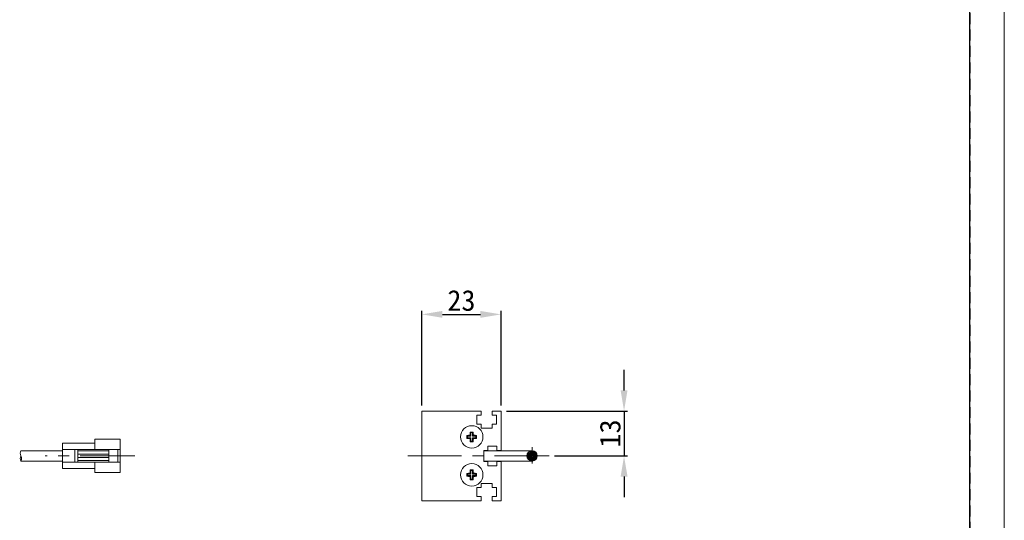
# Model space of a CAD drawing. Header units: millimetres. Extents: x -201 to 202, y 143 to 428.
# Tile 8 of 14: x 59 to 202, y 282 to 355. Entities that reach past the tile are written whole.
import ezdxf

# ---------------------------------------------------------------- set-up
doc = ezdxf.new("R2010")
doc.units = ezdxf.units.MM
doc.header["$LTSCALE"] = 0.25
doc.linetypes.add('CENTER', pattern=[50.8, 31.75, -6.35, 6.35, -6.35])
doc.linetypes.add('HIDDEN', pattern=[9.525, 6.35, -3.175])
for name, color, linetype, lineweight in [('CABLE', 7, 'Continuous', 20), ('CENTER', 1, 'CENTER', 9), ('DIMENSION', 6, 'Continuous', 9), ('MXB8146', 7, 'Continuous', 20), ('SIDE PLATE', 7, 'Continuous', 20)]:
    doc.layers.add(name, color=color, linetype=linetype, lineweight=lineweight)
doc.layers.add('EMPTY LINE', color=252, linetype='Continuous', lineweight=0, plot=False)
doc.layers.add('FORM', color=7, linetype='Continuous')
doc.styles.add('VS Standard', font='msgothic.ttc', dxfattribs={"height": 3})
doc.dimstyles.new('VS Standard x0.5', dxfattribs={"dimtxt": 3, "dimasz": 3, "dimexe": 0.5, "dimexo": 0.8, "dimgap": 0.5, "dimtad": 3, "dimlfac": 2, "dimrnd": 0.0001, "dimzin": 9, "dimdsep": 46, "dimtxsty": 'VS Standard', "dimcen": 0, "dimaunit": 1, "dimadec": 0, "dimazin": 2, "dimtfac": 1, "dimtmove": 0, "dimatfit": 3, "dimfxl": 1, "dimtolj": 1, "dimtzin": 0, "dimarcsym": 0})

# ---------------------------------------------------------------- blocks, each defined once
blk = doc.blocks.new('*D150')
at = {"layer": 'Defpoints', "color": 0}
for p in [(128.51, 312.37), (117.01, 298.34), (128.51, 298.34)]:
    blk.add_point(p, dxfattribs=at)
at = {"layer": 'DIMENSION', "color": 0, "lineweight": -2}
for p, q in [((117.01, 299.14), (117.01, 312.87)), ((128.51, 299.14), (128.51, 312.87)), ((120.01, 312.37), (125.51, 312.37))]:
    blk.add_line(p, q, dxfattribs=at)
at = {"layer": 'DIMENSION', "color": 0}
for points in [[(120.01, 312.87), (120.01, 311.87), (117.01, 312.37)], [(125.51, 311.87), (125.51, 312.87), (128.51, 312.37)]]:
    blk.add_solid(points, dxfattribs=at)
at = {"layer": 'DIMENSION', "color": 0, "insert": (122.76, 314.37), "char_height": 3, "attachment_point": 5, "style": 'VS Standard'}
blk.add_mtext('\\A1;23', dxfattribs=at)
blk = doc.blocks.new('*D151')
at = {"layer": 'Defpoints', "color": 0}
for p in [(128.51, 298.34), (135.48, 291.84), (146.35, 291.84)]:
    blk.add_point(p, dxfattribs=at)
at = {"layer": 'DIMENSION', "color": 0, "lineweight": -2}
for p, q in [((146.35, 301.34), (146.35, 304.34)), ((129.31, 298.34), (146.85, 298.34)), ((146.35, 298.34), (146.35, 291.84)), ((136.28, 291.84), (146.85, 291.84)), ((146.35, 288.84), (146.35, 285.84))]:
    blk.add_line(p, q, dxfattribs=at)
at = {"layer": 'DIMENSION', "color": 0}
for points in [[(145.85, 301.34), (146.85, 301.34), (146.35, 298.34)], [(146.85, 288.84), (145.85, 288.84), (146.35, 291.84)]]:
    blk.add_solid(points, dxfattribs=at)
at = {"layer": 'DIMENSION', "color": 0, "insert": (144.35, 295.09), "char_height": 3, "attachment_point": 5, "rotation": 90, "style": 'VS Standard'}
blk.add_mtext('\\A1;13', dxfattribs=at)

msp = doc.modelspace()

# ---------------------------------------------------------------- hatches: boundary and pattern name
at = {"layer": 'CABLE'}
h = msp.add_hatch(dxfattribs=at)
h.set_pattern_fill('ANSI31', color=256, scale=0.05, style=0)
h.set_pattern_definition([(45, (-327.69162, 209.9726), (-0.1122532, 0.1122532), [])])
h.paths.add_polyline_path([(133.7577, 291.8434, 1), (132.2577, 291.8434, 1)])

# ---------------------------------------------------------------- linework, layer by layer
for p, q in [((69.5777, 294.2746), (73.2626, 294.2746)), ((69.5777, 292.7777), (69.5777, 294.2746)), ((73.2626, 289.4382), (73.2626, 294.2746)), ((64.8795, 290.014), (64.8795, 293.6989)), ((64.8795, 293.6989), (69.5777, 293.6989)), ((64.8795, 292.7777), (73.2626, 292.7777)), ((66.7113, 290.9352), (66.7113, 292.7777)), ((67.1216, 290.9352), (67.1216, 292.7777)), ((71.6398, 290.9352), (71.6398, 292.7777)), ((72.9248, 290.9352), (72.9248, 292.7777)), ((58.8688, 292.5934), (64.8795, 292.5934)), ((64.8795, 292.5934), (64.8795, 291.0934)), ((67.1216, 292.5642), (71.6398, 292.5642)), ((67.1216, 292.1044), (71.6398, 292.1044)), ((67.1216, 291.6085), (71.6398, 291.6085)), ((133.0077, 292.5934), (126.0077, 292.5934)), ((126.0077, 292.5934), (126.0077, 291.0934)), ((58.8688, 291.0934), (64.8795, 291.0934)), ((64.8795, 290.9352), (73.2626, 290.9352)), ((64.8795, 290.014), (69.5777, 290.014)), ((67.1216, 291.1487), (71.6398, 291.1487)), ((69.5777, 289.4382), (69.5777, 290.9352)), ((126.0077, 291.0934), (133.0077, 291.0934)), ((69.5777, 289.4382), (73.2626, 289.4382))]:
    msp.add_line(p, q, dxfattribs=at)
msp.add_circle((133.0077, 291.8434), 0.75, dxfattribs=at)
for centre, radius, start, end in [((59.5501, 291.4749), 0.7808, 150.752128, 209.247872), ((59.5019, 292.2249), 0.7325, 149.796415, 210.203585), ((58.1914, 291.4749), 0.7774, 330.611691, 29.388309)]:
    msp.add_arc(centre, radius, start, end, dxfattribs=at)
at = {"layer": 'CENTER', "ltscale": 0.3}
msp.add_line((133.0077, 293.0934), (133.0077, 290.5934), dxfattribs=at)
at = {"layer": 'CENTER'}
for p, q in [((75.3795, 291.8564), (62.3795, 291.8564)), ((135.4787, 291.8434), (114.9787, 291.8434))]:
    msp.add_line(p, q, dxfattribs=at)
at = {"layer": 'EMPTY LINE'}
msp.add_line((201.5, 142.75), (201.5, 427.75), dxfattribs=at)
at = {"layer": 'FORM', "linetype": 'HIDDEN'}
msp.add_lwpolyline([(-196.5, 422.75), (196.5, 422.75), (196.5, 147.75), (-196.5, 147.75)], close=True, dxfattribs=at)
at = {"layer": 'FORM'}
msp.add_lwpolyline([(-196.5, 422.75), (-196.5, 147.75), (-78.5, 147.75), (-78.5, 159.75), (16.5, 159.75), (16.5, 177.25), (196.5, 177.25), (196.5, 422.75), (-196.5, 422.75)], close=True, dxfattribs=at)
at = {"layer": 'MXB8146'}
for p, q in [((123.6417, 294.7094), (123.5496, 294.8015)), ((123.6417, 294.4774), (123.5496, 294.3853)), ((124.1417, 294.7094), (123.6417, 294.7094)), ((123.6417, 294.7094), (123.6417, 294.4774)), ((123.6417, 294.4774), (124.1417, 294.4774)), ((124.1417, 294.7094), (124.0164, 294.8348)), ((124.1417, 294.4774), (124.0164, 294.3521)), ((124.1417, 295.2094), (124.0496, 295.3015)), ((124.1417, 295.2094), (124.1417, 294.7094)), ((124.3738, 295.2094), (124.1417, 295.2094)), ((124.1417, 294.4774), (124.1417, 293.9774)), ((124.3738, 295.2094), (124.4659, 295.3015)), ((124.3738, 294.7094), (124.3738, 295.2094)), ((124.3738, 294.7094), (124.4991, 294.8348)), ((124.8738, 294.7094), (124.3738, 294.7094)), ((124.3738, 294.4774), (124.4991, 294.3521)), ((124.3738, 294.4774), (124.8738, 294.4774)), ((124.3738, 293.9774), (124.3738, 294.4774)), ((124.8738, 294.7094), (124.9659, 294.8015)), ((124.8738, 294.4774), (124.8738, 294.7094)), ((124.8738, 294.4774), (124.9659, 294.3853)), ((124.1417, 293.9774), (124.0496, 293.8853)), ((124.1417, 293.9774), (124.3738, 293.9774)), ((124.3738, 293.9774), (124.4659, 293.8853)), ((123.6417, 289.2094), (123.5496, 289.3015)), ((123.6417, 288.9774), (123.5496, 288.8853)), ((124.1417, 289.2094), (123.6417, 289.2094)), ((123.6417, 289.2094), (123.6417, 288.9774)), ((123.6417, 288.9774), (124.1417, 288.9774)), ((124.1417, 289.2094), (124.0164, 289.3348)), ((124.1417, 288.9774), (124.0164, 288.8521)), ((124.1417, 289.7094), (124.0496, 289.8015)), ((124.1417, 288.4774), (124.0496, 288.3853)), ((124.1417, 289.7094), (124.1417, 289.2094)), ((124.3738, 289.7094), (124.1417, 289.7094)), ((124.1417, 288.9774), (124.1417, 288.4774)), ((124.1417, 288.4774), (124.3738, 288.4774)), ((124.3738, 289.7094), (124.4659, 289.8015)), ((124.3738, 289.2094), (124.3738, 289.7094)), ((124.3738, 289.2094), (124.4991, 289.3348)), ((124.8738, 289.2094), (124.3738, 289.2094)), ((124.3738, 288.9774), (124.4991, 288.8521)), ((124.3738, 288.9774), (124.8738, 288.9774)), ((124.3738, 288.4774), (124.3738, 288.9774)), ((124.3738, 288.4774), (124.4659, 288.3853)), ((124.8738, 289.2094), (124.9659, 289.3015)), ((124.8738, 288.9774), (124.8738, 289.2094)), ((124.8738, 288.9774), (124.9659, 288.8853))]:
    msp.add_line(p, q, dxfattribs=at)
for centre in [(124.2577, 294.5934), (124.2577, 289.0934)]:
    msp.add_circle(centre, 1.625, dxfattribs=at)
for centre, radius, start, end in [((130.4859, 294.5934), 6.9394, 178.281462, 181.718538), ((124.228, 288.5694), 6.269, 91.934483, 96.212266), ((124.228, 300.6175), 6.269, 263.787734, 268.065517), ((130.2818, 294.6232), 6.269, 173.787734, 178.065517), ((130.2818, 294.5637), 6.269, 181.934483, 186.212266), ((124.2577, 288.3653), 6.9394, 88.281462, 91.718538), ((118.2337, 294.6232), 6.269, 1.934483, 6.212266), ((118.2337, 294.5637), 6.269, 353.787734, 358.065517), ((124.2875, 288.5694), 6.269, 83.787734, 88.065517), ((124.2875, 300.6175), 6.269, 271.934483, 276.212266), ((118.0296, 294.5934), 6.9394, 358.281462, 1.718538), ((124.2577, 300.8216), 6.9394, 268.281462, 271.718538), ((130.4859, 289.0934), 6.9394, 178.281462, 181.718538), ((124.228, 283.0694), 6.269, 91.934483, 96.212266), ((124.228, 295.1175), 6.269, 263.787734, 268.065517), ((130.2818, 289.1232), 6.269, 173.787734, 178.065517), ((130.2818, 289.0637), 6.269, 181.934483, 186.212266), ((124.2577, 282.8653), 6.9394, 88.281462, 91.718538), ((118.2337, 289.1232), 6.269, 1.934483, 6.212266), ((118.2337, 289.0637), 6.269, 353.787734, 358.065517), ((124.2875, 283.0694), 6.269, 83.787734, 88.065517), ((124.2875, 295.1175), 6.269, 271.934483, 276.212266), ((118.0296, 289.0934), 6.9394, 358.281462, 1.718538), ((124.2577, 295.3216), 6.9394, 268.281462, 271.718538)]:
    msp.add_arc(centre, radius, start, end, dxfattribs=at)
at = {"layer": 'SIDE PLATE'}
for p, q in [((117.0077, 298.3434), (117.0077, 285.3434)), ((125.6077, 298.3434), (117.0077, 298.3434)), ((124.9827, 297.7434), (125.6077, 297.7434)), ((124.9827, 296.4434), (124.9827, 297.7434)), ((125.6077, 297.7434), (125.6077, 298.3434)), ((127.2077, 298.3434), (127.2077, 297.7434)), ((128.5077, 298.3434), (127.2077, 298.3434)), ((127.2077, 297.7434), (127.8327, 297.7434)), ((127.8327, 297.7434), (127.8327, 296.4434)), ((128.5077, 292.6434), (128.5077, 298.3434)), ((125.6077, 296.4434), (124.9827, 296.4434)), ((125.6077, 295.8434), (125.6077, 296.4434)), ((125.6077, 295.8434), (127.2077, 295.8434)), ((127.2077, 296.4434), (127.2077, 295.8434)), ((127.8327, 296.4434), (127.2077, 296.4434)), ((126.6077, 293.2684), (127.9077, 293.2684)), ((126.6077, 292.6434), (126.6077, 293.2684)), ((127.9077, 293.2684), (127.9077, 292.6434)), ((126.0077, 292.6434), (126.6077, 292.6434)), ((126.0077, 291.0434), (126.0077, 292.6434)), ((127.9077, 292.6434), (128.5077, 292.6434)), ((126.6077, 291.0434), (126.0077, 291.0434)), ((126.6077, 290.4184), (126.6077, 291.0434)), ((127.9077, 290.4184), (126.6077, 290.4184)), ((127.9077, 291.0434), (127.9077, 290.4184)), ((128.5077, 291.0434), (127.9077, 291.0434)), ((128.5077, 285.3434), (128.5077, 291.0434)), ((124.9827, 287.2434), (125.6077, 287.2434)), ((124.9827, 285.9434), (124.9827, 287.2434)), ((125.6077, 287.8434), (127.2077, 287.8434)), ((125.6077, 287.2434), (125.6077, 287.8434)), ((127.2077, 287.8434), (127.2077, 287.2434)), ((127.2077, 287.2434), (127.8327, 287.2434)), ((127.8327, 287.2434), (127.8327, 285.9434)), ((125.6077, 285.9434), (124.9827, 285.9434)), ((125.6077, 285.3434), (125.6077, 285.9434)), ((127.8327, 285.9434), (127.2077, 285.9434)), ((127.2077, 285.9434), (127.2077, 285.3434)), ((117.0077, 285.3434), (125.6077, 285.3434)), ((127.2077, 285.3434), (128.5077, 285.3434))]:
    msp.add_line(p, q, dxfattribs=at)

# ---------------------------------------------------------------- dimensions: what is measured, and where the dimension line sits
at = {"layer": 'DIMENSION'}
dim = msp.add_linear_dim(base=(128.5077, 312.3699), p1=(117.0077, 298.3434), p2=(128.5077, 298.3434), dimstyle='VS Standard x0.5', dxfattribs=at)
dim.commit()
dim.dimension.update_dxf_attribs({"geometry": '*D150', "text_midpoint": (122.7577, 314.3705)})
dim = msp.add_linear_dim(base=(146.3498, 291.8434), p1=(128.5077, 298.3434), p2=(135.4787, 291.8434), angle=90, dimstyle='VS Standard x0.5', dxfattribs=at)
dim.commit()
dim.dimension.update_dxf_attribs({"geometry": '*D151', "text_midpoint": (144.3492, 295.0934)})

doc.saveas('drawing.dxf')
